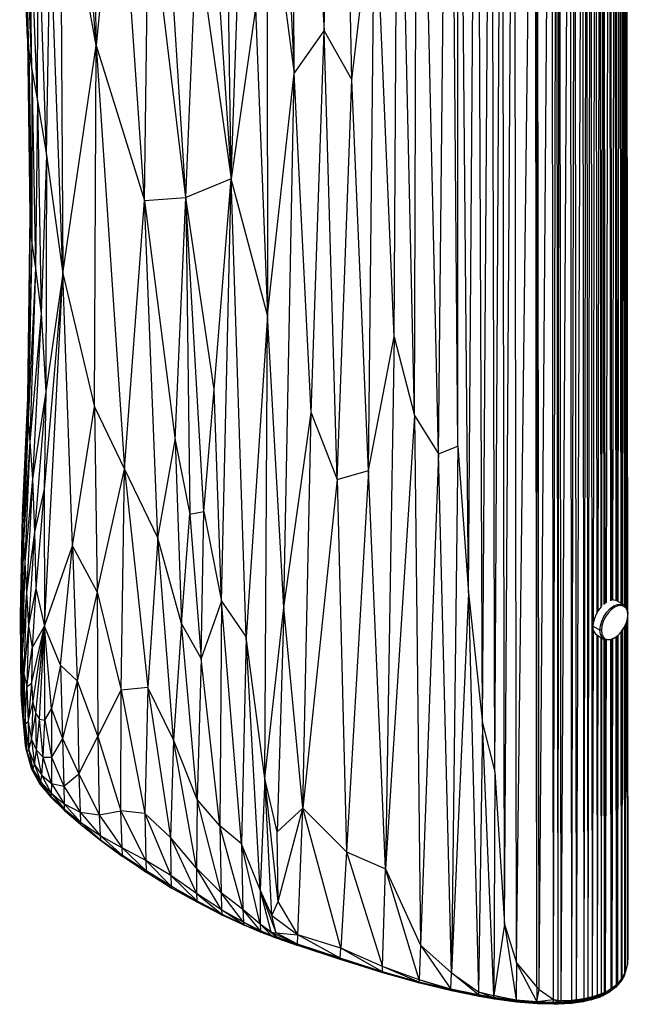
# Paper-space layout '_Isométrica' of a CAD drawing. Header units: millimetres. Extents: x -151 to 32, y -148 to 386.
# Tile 1 of 8: x -137 to 32, y -148 to 126. Entities that reach past the tile are written whole.
import ezdxf

# ---------------------------------------------------------------- set-up
doc = ezdxf.new("R2010")
doc.units = ezdxf.units.MM

psp = doc.layouts.new('_Isométrica')

# ---------------------------------------------------------------- linework, layer by layer
at = {"color": 7, "linetype": 'Continuous', "lineweight": 25}
for p, q in [((-12.77, -33.34), (-15.71, 300.99)), ((-15.68, 7.4), (-15.71, 300.99)), ((-21.1, 5.21), (-18.15, 300.3)), ((-15.68, 7.4), (-18.15, 300.3)), ((-12.77, -33.34), (-10.34, 300.53)), ((-8.84, -69.62), (-10.34, 300.53)), ((-8.84, -69.62), (-6.35, 299.91)), ((-5.44, -83.17), (-6.35, 299.91)), ((-5.44, -83.17), (-3.35, 299.5)), ((-2.79, -125.43), (-3.35, 299.5)), ((-2.79, -125.43), (-0.01, 299.13)), ((0.61, -136.18), (-0.01, 299.13)), ((0.61, -136.18), (5.76, 298.7)), ((6.22, -142.93), (5.76, 298.7)), ((6.22, -142.93), (6.35, 298.67)), ((6.86, -143.58), (6.35, 298.67)), ((6.86, -143.58), (10.37, 298.61)), ((10.85, -146.43), (10.37, 298.61)), ((10.85, -146.43), (11.71, 298.64)), ((12.19, -146.61), (11.71, 298.64)), ((12.19, -146.61), (12.49, 298.67)), ((12.97, -146.73), (12.49, 298.67)), ((12.97, -146.73), (15.51, 298.9)), ((15.98, -146.64), (15.51, 298.9)), ((15.98, -146.64), (16.81, 299.05)), ((17.28, -146.49), (16.81, 299.05)), ((17.28, -146.49), (18.93, 299.4)), ((19.4, -146.16), (18.93, 299.4)), ((19.4, -146.16), (20.06, 299.65)), ((20.52, -145.92), (20.06, 299.65)), ((20.52, -145.92), (21.25, 299.95)), ((21.71, -145.62), (21.25, 299.95)), ((-52.83, 122.78), (-49.3, 297.23)), ((-45.11, 109.2), (-49.3, 297.23)), ((-61.5, 279.58), (-52.83, 122.78)), ((-61.2, 110.93), (-61.5, 279.58)), ((-27.76, 15.87), (-26.98, 269.62)), ((-21.1, 5.21), (-26.98, 269.62)), ((-68.25, 265.46), (-61.2, 110.93)), ((-116.14, 118.74), (-125.33, 233.77)), ((-33.42, 37.79), (-32.35, 220.41)), ((-27.76, 15.87), (-32.35, 220.41)), ((31.33, -38.03), (31.05, 219.06)), ((31.35, -38.11), (31.07, 219.13)), ((31.33, -38.05), (31.07, 219.11)), ((31.39, -38.24), (31.2, 219.5)), ((31.63, -134.32), (31.23, 219.61)), ((21.92, -41.55), (22.44, 216.22)), ((29.61, -36.32), (29.34, 216.29)), ((29.66, -36.35), (29.51, 216.48)), ((29.82, -36.44), (29.55, 216.53)), ((29.99, -36.54), (30.15, 217.33)), ((30.58, -36.9), (30.3, 217.57)), ((30.59, -36.91), (30.35, 217.64)), ((30.63, -36.94), (30.36, 217.66)), ((30.67, -36.97), (30.48, 217.86)), ((30.78, -37.09), (30.51, 217.92)), ((30.9, -37.22), (30.94, 218.79)), ((-118.35, 214.04), (-116.14, 118.74)), ((22.97, -38.81), (22.7, 215.96)), ((23.24, -38.37), (23.62, 215.4)), ((24.1, -37.26), (23.84, 215.27)), ((24.3, -37.09), (24.51, 214.88)), ((24.93, -36.6), (24.67, 214.79)), ((24.99, -36.56), (24.87, 214.67)), ((25.18, -36.43), (24.92, 214.65)), ((25.56, -36.16), (26.17, 214.42)), ((26.74, -35.59), (26.47, 214.47)), ((26.81, -35.57), (26.73, 214.54)), ((27.05, -35.49), (26.79, 214.56)), ((27.35, -35.42), (27.77, 215.02)), ((28.28, -35.57), (28.02, 215.16)), ((28.35, -35.6), (28.25, 215.32)), ((28.57, -35.72), (28.31, 215.36)), ((28.82, -35.86), (29.13, 216.07)), ((-91.24, 76.45), (-99.99, 213.31)), ((-110.13, 182.22), (-116.14, 118.74)), ((-102.71, 75.65), (-110.13, 182.22)), ((-135.22, 120.69), (-137.39, 174.3)), ((-116.14, 118.74), (-126.1, 174.21)), ((-126.1, 174.21), (-125.38, 55.38)), ((-135.22, 120.69), (-137.06, 172.23)), ((-134.84, 117.22), (-137.06, 172.23)), ((-78.7, 81.71), (-80.03, 171.62)), ((-134.84, 117.22), (-136.32, 169.4)), ((-133.98, 112.04), (-136.32, 169.4)), ((-84.34, 167.3), (-78.7, 81.71)), ((-68.7, 169.48), (-61.2, 110.93)), ((-68.7, 169.48), (-68.59, 43.82)), ((-133.98, 112.04), (-134.81, 164.19)), ((-132.43, 103.31), (-134.81, 164.19)), ((-45.11, 109.2), (-38.74, 164.78)), ((-40.57, 0.66), (-38.74, 164.78)), ((-33.42, 37.79), (-38.74, 164.78)), ((-102.71, 75.65), (-101.62, 162.37)), ((-91.24, 76.45), (-101.62, 162.37)), ((-78.7, 81.71), (-75.83, 163.7)), ((-132.43, 103.31), (-132.26, 156.1)), ((-129.97, 88.28), (-132.26, 156.1)), ((-129.97, 88.28), (-128.88, 149.45)), ((-125.38, 55.38), (-128.88, 149.45)), ((-91.24, 76.45), (-88.2, 149.57)), ((-88.2, 149.57), (-78.7, 81.71)), ((-71.94, 129), (-78.7, 81.71)), ((-71.94, 129), (-68.59, 43.82)), ((-135.27, 121.88), (-134.61, 71.68)), ((-135.22, 120.69), (-134.84, 117.22)), ((-135.22, 120.69), (-134.61, 71.68)), ((-135.22, 120.69), (-134.47, 68.16)), ((-61.2, 110.93), (-52.83, 122.78)), ((-56.43, 16.61), (-52.83, 122.78)), ((-52.83, 122.78), (-45.11, 109.2)), ((-49.24, -1.89), (-52.83, 122.78)), ((-125.38, 55.38), (-116.14, 118.74)), ((-116.62, 18.29), (-116.14, 118.74)), ((-116.14, 118.74), (-102.71, 75.65)), ((-116.14, 118.74), (-108.27, 0.95)), ((-134.84, 117.22), (-133.98, 112.04)), ((-134.84, 117.22), (-134.47, 68.16)), ((-134.84, 117.22), (-133.98, 63.8)), ((-133.98, 112.04), (-132.43, 103.31)), ((-133.98, 112.04), (-133.98, 63.8)), ((-133.98, 112.04), (-133.02, 56.78)), ((-68.59, 43.82), (-61.2, 110.93)), ((-64.04, -37.44), (-61.2, 110.93)), ((-56.43, 16.61), (-61.2, 110.93)), ((-49.24, -1.89), (-45.11, 109.2)), ((-40.57, 0.66), (-45.11, 109.2)), ((-132.43, 103.31), (-133.02, 56.78)), ((-132.43, 103.31), (-129.97, 88.28)), ((-132.43, 103.31), (-131.47, 44.24)), ((-129.97, 88.28), (-131.47, 44.24)), ((-129.97, 88.28), (-130.1, 22.44)), ((-129.97, 88.28), (-125.38, 55.38)), ((-78.7, 81.71), (-91.24, 76.45)), ((-83.39, 23.11), (-78.7, 81.71)), ((-81.38, -35.73), (-78.7, 81.71)), ((-68.59, 43.82), (-78.7, 81.71)), ((-74.48, -45.73), (-78.7, 81.71)), ((-108.27, 0.95), (-102.71, 75.65)), ((-102.71, 75.65), (-91.24, 76.45)), ((-102.71, 75.65), (-94.22, 9.04)), ((-99.05, -18.2), (-102.71, 75.65)), ((-94.22, 9.04), (-91.24, 76.45)), ((-83.39, 23.11), (-91.24, 76.45)), ((-86.3, -10.75), (-91.24, 76.45)), ((-91.24, 76.45), (-90.16, -11.48)), ((-134.61, 71.68), (-135.21, 20.81)), ((-134.61, 71.68), (-134.47, 68.16)), ((-134.47, 68.16), (-135.24, 18.25)), ((-134.47, 68.16), (-135.21, 20.81)), ((-134.47, 68.16), (-133.98, 63.8)), ((-133.98, 63.8), (-135.24, 18.25)), ((-133.98, 63.8), (-135.03, 14.64)), ((-133.98, 63.8), (-133.02, 56.78)), ((-133.02, 56.78), (-135.03, 14.64)), ((-133.02, 56.78), (-134.56, 8.61)), ((-133.02, 56.78), (-131.47, 44.24)), ((-125.38, 55.38), (-130.59, -4.59)), ((-130.46, -42.6), (-125.38, 55.38)), ((-125.38, 55.38), (-130.1, 22.44)), ((-125.38, 55.38), (-116.62, 18.29)), ((-122.72, -20.36), (-125.38, 55.38)), ((-131.47, 44.24), (-134.56, 8.61)), ((-131.47, 44.24), (-133.83, -1.69)), ((-131.47, 44.24), (-130.1, 22.44)), ((-68.59, 43.82), (-74.48, -45.73)), ((-69.32, -84.96), (-68.59, 43.82)), ((-64.04, -37.44), (-68.59, 43.82)), ((-40.57, 0.66), (-33.42, 37.79)), ((-33.42, 37.79), (-35.81, -110.04)), ((-33.42, 37.79), (-27.76, 15.87)), ((-130.1, 22.44), (-133.83, -1.69)), ((-130.1, 22.44), (-133.31, -16.5)), ((-130.1, 22.44), (-130.59, -4.59)), ((-86.3, -10.75), (-83.39, 23.11)), ((-81.38, -35.73), (-83.39, 23.11)), ((-135.21, 20.81), (-136.67, -11.99)), ((-135.21, 20.81), (-135.24, 18.25)), ((-135.24, 18.25), (-136.67, -11.99)), ((-135.24, 18.25), (-136.61, -14.72)), ((-135.24, 18.25), (-135.03, 14.64)), ((-122.72, -20.36), (-116.62, 18.29)), ((-116.62, 18.29), (-108.27, 0.95)), ((-116.62, 18.29), (-115.89, -33.14)), ((-64.04, -37.44), (-56.43, 16.61)), ((-58.75, -93.26), (-56.43, 16.61)), ((-56.43, 16.61), (-49.24, -1.89)), ((-135.03, 14.64), (-136.61, -14.72)), ((-135.03, 14.64), (-136.38, -18.74)), ((-135.03, 14.64), (-134.56, 8.61)), ((-27.76, 15.87), (-35.81, -110.04)), ((-27.76, 15.87), (-21.1, 5.21)), ((-27.76, 15.87), (-26.06, -131.33)), ((-134.56, 8.61), (-136.38, -18.74)), ((-134.56, 8.61), (-135.97, -24.86)), ((-134.56, 8.61), (-133.83, -1.69)), ((-99.05, -18.2), (-94.22, 9.04)), ((-94.22, 9.04), (-90.16, -11.48)), ((-94.22, 9.04), (-92.5, -41.91)), ((-21.1, 5.21), (-15.68, 7.4)), ((-15.68, 7.4), (-17.51, -138.98)), ((-15.68, 7.4), (-12.77, -33.34)), ((-21.1, 5.21), (-26.06, -131.33)), ((-17.51, -138.98), (-21.1, 5.21)), ((-115.89, -33.14), (-108.27, 0.95)), ((-109.19, -60.47), (-108.27, 0.95)), ((-108.27, 0.95), (-99.05, -18.2)), ((-108.27, 0.95), (-101.82, -59.71)), ((-49.24, -1.89), (-40.57, 0.66)), ((-40.57, 0.66), (-46.62, -105.31)), ((-35.81, -110.04), (-40.57, 0.66)), ((-133.83, -1.69), (-135.97, -24.86)), ((-133.83, -1.69), (-135.48, -33.3)), ((-133.83, -1.69), (-133.31, -16.5)), ((-49.24, -1.89), (-58.75, -93.26)), ((-49.24, -1.89), (-46.62, -105.31)), ((-130.59, -4.59), (-133.31, -16.5)), ((-130.59, -4.59), (-132.95, -32.18)), ((-130.59, -4.59), (-130.46, -42.6)), ((-90.16, -11.48), (-86.3, -10.75)), ((-87.02, -51.62), (-86.3, -10.75)), ((-86.3, -10.75), (-81.38, -35.73)), ((-136.67, -11.99), (-137.29, -39.63)), ((-136.67, -11.99), (-136.61, -14.72)), ((-92.5, -41.91), (-90.16, -11.48)), ((-90.16, -11.48), (-87.02, -51.62)), ((-136.61, -14.72), (-137.29, -39.63)), ((-136.61, -14.72), (-137.21, -42.15)), ((-136.61, -14.72), (-136.38, -18.74)), ((-136.38, -18.74), (-137.21, -42.15)), ((-136.38, -18.74), (-137.01, -45.75)), ((-136.38, -18.74), (-135.97, -24.86)), ((-133.31, -16.5), (-135.48, -33.3)), ((-133.31, -16.5), (-134.91, -42.48)), ((-133.31, -16.5), (-132.95, -32.18)), ((-99.05, -18.2), (-101.82, -59.71)), ((-92.5, -41.91), (-99.05, -18.2)), ((-94.68, -74.21), (-99.05, -18.2)), ((-130.46, -42.6), (-122.72, -20.36)), ((-126.03, -53.51), (-122.72, -20.36)), ((-115.89, -33.14), (-122.72, -20.36)), ((-122.72, -20.36), (-121.42, -57.87)), ((-135.97, -24.86), (-137.01, -45.75)), ((-135.97, -24.86), (-136.69, -50.56)), ((-135.97, -24.86), (-135.48, -33.3)), ((-132.95, -32.18), (-134.91, -42.48)), ((-132.95, -32.18), (-133.94, -48.66)), ((-132.95, -32.18), (-130.46, -42.6)), ((-135.48, -33.3), (-136.69, -50.56)), ((-135.48, -33.3), (-136.21, -55.81)), ((-135.48, -33.3), (-134.91, -42.48)), ((-115.89, -33.14), (-121.42, -57.87)), ((-115.89, -33.14), (-109.19, -60.47)), ((-115.89, -33.14), (-115.73, -73.29)), ((-12.77, -33.34), (-17.51, -138.98)), ((-12.77, -33.34), (-8.84, -69.62)), ((-12.77, -33.34), (-9.93, -144.23)), ((-81.38, -35.73), (-87.02, -51.62)), ((-81.38, -35.73), (-81.77, -98.09)), ((-81.38, -35.73), (-74.48, -45.73)), ((-75.81, -103.1), (-81.38, -35.73)), ((-69.32, -84.96), (-64.04, -37.44)), ((-64.04, -37.44), (-65.92, -99.78)), ((-58.75, -93.26), (-64.04, -37.44)), ((30.37, -36.76), (28.46, -35.65)), ((-137.29, -39.63), (-137.21, -42.15)), ((-137.29, -39.63), (-137.1, -61.28)), ((31.43, -136.64), (31.33, -40.9)), ((31.43, -136.64), (31.33, -40.92)), ((31.46, -136.5), (31.35, -40.81)), ((31.46, -136.5), (31.39, -40.65)), ((31.5, -39.52), (31.5, -39.28)), ((-137.21, -42.15), (-137.01, -45.75)), ((-137.21, -42.15), (-137.1, -61.28)), ((-137.21, -42.15), (-137.01, -63.09)), ((-134.91, -42.48), (-136.21, -55.81)), ((-134.91, -42.48), (-135.44, -59.44)), ((-134.91, -42.48), (-133.94, -48.66)), ((-134.1, -58.57), (-130.46, -42.6)), ((-133.94, -48.66), (-130.46, -42.6)), ((-133.7, -63.98), (-130.46, -42.6)), ((-132.94, -66.89), (-130.46, -42.6)), ((-131.87, -68.53), (-130.46, -42.6)), ((-126.03, -53.51), (-130.46, -42.6)), ((-128.58, -65.59), (-130.46, -42.6)), ((-130.45, -68.81), (-130.46, -42.6)), ((-92.5, -41.91), (-94.68, -74.21)), ((-87.02, -51.62), (-92.5, -41.91)), ((-88.13, -90.79), (-92.5, -41.91)), ((21.71, -145.62), (21.92, -43.63)), ((23.73, -43.77), (21.82, -42.66)), ((24.15, -43.77), (23.73, -43.77)), ((30.69, -139.06), (30.58, -42.86)), ((30.69, -139.06), (30.59, -42.84)), ((30.74, -138.94), (30.64, -42.76)), ((30.74, -138.94), (30.67, -42.69)), ((30.89, -138.57), (30.79, -42.45)), ((30.89, -138.57), (30.9, -42.19)), ((-137.01, -45.75), (-136.69, -50.56)), ((-137.01, -45.75), (-137.01, -63.09)), ((-137.01, -45.75), (-136.81, -65.44)), ((-74.48, -45.73), (-75.81, -103.1)), ((-69.32, -84.96), (-74.48, -45.73)), ((-70.59, -115.95), (-74.48, -45.73)), ((22.96, -45.18), (24.87, -46.28)), ((23.08, -145.2), (22.98, -45.19)), ((23.08, -145.2), (23.23, -45.34)), ((24.21, -144.78), (24.11, -45.85)), ((24.21, -144.78), (24.29, -45.95)), ((25.05, -144.41), (24.94, -46.33)), ((25.05, -144.41), (25, -46.35)), ((25.3, -144.29), (25.19, -46.43)), ((26.85, -143.4), (26.75, -46.4)), ((26.85, -143.4), (26.82, -46.38)), ((27.16, -143.19), (27.06, -46.28)), ((27.16, -143.19), (27.33, -46.16)), ((27.62, -46.01), (27.83, -45.89)), ((28.39, -142.2), (28.29, -45.59)), ((28.39, -142.2), (28.35, -45.54)), ((28.68, -141.92), (28.58, -45.36)), ((28.68, -141.92), (28.81, -45.17)), ((29.72, -140.72), (29.62, -44.32)), ((29.72, -140.72), (29.66, -44.26)), ((29.93, -140.42), (29.83, -44.05)), ((29.93, -140.42), (29.99, -43.83)), ((-135.44, -59.44), (-133.94, -48.66)), ((-133.94, -48.66), (-134.1, -58.57)), ((25.3, -144.29), (25.53, -46.52)), ((-136.69, -50.56), (-136.81, -65.44)), ((-136.69, -50.56), (-136.21, -55.81)), ((-136.69, -50.56), (-136.47, -68)), ((-87.02, -51.62), (-88.13, -90.79)), ((-81.77, -98.09), (-87.02, -51.62)), ((-126.03, -53.51), (-128.58, -65.59)), ((-121.42, -57.87), (-126.03, -53.51)), ((-126.03, -53.51), (-125.53, -73.84)), ((-136.21, -55.81), (-136.47, -68)), ((-136.21, -55.81), (-135.44, -59.44)), ((-136.21, -55.81), (-135.92, -69.8)), ((-135.92, -69.8), (-135.44, -59.44)), ((-135.44, -59.44), (-134.1, -58.57)), ((-135.44, -59.44), (-135.06, -69.14)), ((-134.1, -58.57), (-135.06, -69.14)), ((-134.1, -58.57), (-133.7, -63.98)), ((-121.42, -57.87), (-125.53, -73.84)), ((-121.42, -57.87), (-115.73, -73.29)), ((-121.42, -57.87), (-120.99, -83.65)), ((-101.82, -59.71), (-109.19, -60.47)), ((-101.82, -59.71), (-102.66, -94.72)), ((-94.68, -74.21), (-101.82, -59.71)), ((-101.82, -59.71), (-95.53, -101.35)), ((-137.1, -61.28), (-137.01, -63.09)), ((-115.73, -73.29), (-109.19, -60.47)), ((-109.35, -93.93), (-109.19, -60.47)), ((-109.19, -60.47), (-102.66, -94.72)), ((-137.01, -63.09), (-136.81, -65.44)), ((-136.81, -65.44), (-136.47, -68)), ((-136.81, -65.44), (-135.67, -76.77)), ((-136.81, -65.44), (-135.85, -75.79)), ((-135.06, -69.14), (-133.7, -63.98)), ((-133.7, -63.98), (-134.11, -74.18)), ((-133.7, -63.98), (-132.94, -66.89)), ((-130.45, -68.81), (-128.58, -65.59)), ((-128.58, -65.59), (-125.53, -73.84)), ((-128.58, -65.59), (-128.55, -79.09)), ((-136.47, -68), (-135.92, -69.8)), ((-136.47, -68), (-135.67, -76.77)), ((-136.47, -68), (-135.37, -77.47)), ((-134.11, -74.18), (-132.94, -66.89)), ((-132.94, -66.89), (-131.87, -68.53)), ((-132.74, -77.13), (-132.94, -66.89)), ((-135.92, -69.8), (-135.06, -69.14)), ((-135.92, -69.8), (-134.87, -77.08)), ((-135.92, -69.8), (-135.37, -77.47)), ((-135.06, -69.14), (-134.11, -74.18)), ((-135.06, -69.14), (-134.87, -77.08)), ((-132.74, -77.13), (-131.87, -68.53)), ((-131.87, -68.53), (-130.45, -68.81)), ((-130.92, -79.02), (-131.87, -68.53)), ((-130.92, -79.02), (-130.45, -68.81)), ((-130.45, -68.81), (-128.55, -79.09)), ((-8.84, -69.62), (-9.93, -144.23)), ((-8.84, -69.62), (-5.44, -83.17)), ((-5.72, -145.3), (-8.84, -69.62)), ((-125.53, -73.84), (-128.55, -79.09)), ((-125.53, -73.84), (-120.99, -83.65)), ((-125.53, -73.84), (-125.17, -87.13)), ((-120.99, -83.65), (-115.73, -73.29)), ((-115.73, -73.29), (-109.35, -93.93)), ((-115.73, -73.29), (-115.35, -95.07)), ((-135.85, -75.79), (-135.67, -76.77)), ((-134.87, -77.08), (-134.11, -74.18)), ((-134.11, -74.18), (-132.74, -77.13)), ((-134.11, -74.18), (-133.32, -81.12)), ((-94.68, -74.21), (-95.53, -101.35)), ((-88.13, -90.79), (-94.68, -74.21)), ((-88.32, -109.93), (-94.68, -74.21)), ((-135.67, -76.77), (-135.37, -77.47)), ((-135.67, -76.77), (-133.95, -82.66)), ((-135.67, -76.77), (-134.08, -82.4)), ((-135.37, -77.47), (-134.87, -77.08)), ((-135.37, -77.47), (-133.71, -82.48)), ((-135.37, -77.47), (-133.95, -82.66)), ((-134.87, -77.08), (-133.32, -81.12)), ((-134.87, -77.08), (-133.71, -82.48)), ((-133.32, -81.12), (-132.74, -77.13)), ((-132.74, -77.13), (-130.92, -79.02)), ((-131.26, -84.02), (-132.74, -77.13)), ((-131.26, -84.02), (-130.92, -79.02)), ((-130.92, -79.02), (-128.55, -79.09)), ((-128.57, -86.32), (-130.92, -79.02)), ((-128.55, -79.09), (-128.57, -86.32)), ((-128.55, -79.09), (-125.17, -87.13)), ((-133.71, -82.48), (-133.32, -81.12)), ((-133.32, -81.12), (-131.26, -84.02)), ((-133.32, -81.12), (-131.52, -85.93)), ((-134.08, -82.4), (-133.95, -82.66)), ((-133.95, -82.66), (-133.71, -82.48)), ((-133.95, -82.66), (-131.69, -86.5)), ((-133.95, -82.66), (-131.78, -86.53)), ((-133.71, -82.48), (-131.52, -85.93)), ((-133.71, -82.48), (-131.69, -86.5)), ((-131.52, -85.93), (-131.26, -84.02)), ((-131.26, -84.02), (-128.57, -86.32)), ((-128.67, -89.05), (-131.26, -84.02)), ((-125.17, -87.13), (-120.99, -83.65)), ((-120.99, -83.65), (-115.35, -95.07)), ((-120.99, -83.65), (-120.6, -94.37)), ((-5.44, -83.17), (-5.72, -145.3)), ((-5.44, -83.17), (-2.79, -125.43)), ((-131.78, -86.53), (-131.69, -86.5)), ((-131.78, -86.53), (-128.82, -90.08)), ((-131.69, -86.5), (-131.52, -85.93)), ((-131.69, -86.5), (-128.76, -89.9)), ((-131.69, -86.5), (-128.82, -90.08)), ((-131.52, -85.93), (-128.67, -89.05)), ((-131.52, -85.93), (-128.76, -89.9)), ((-128.57, -86.32), (-128.67, -89.05)), ((-128.57, -86.32), (-125.17, -87.13)), ((-128.57, -86.32), (-125.05, -92.03)), ((-125.17, -87.13), (-120.6, -94.37)), ((-125.17, -87.13), (-125.05, -92.03)), ((-69.32, -84.96), (-70.59, -115.95)), ((-65.92, -99.78), (-69.32, -84.96)), ((-67.35, -123.09), (-69.32, -84.96)), ((-65.64, -119.12), (-69.32, -84.96)), ((-128.76, -89.9), (-128.82, -90.08)), ((-128.82, -90.08), (-125.06, -93.74)), ((-128.67, -89.05), (-128.76, -89.9)), ((-128.76, -89.9), (-125.05, -93.43)), ((-128.76, -89.9), (-125.06, -93.74)), ((-128.67, -89.05), (-125.05, -92.03)), ((-128.67, -89.05), (-125.05, -93.43)), ((-125.05, -92.03), (-120.6, -94.37)), ((-125.05, -92.03), (-120.47, -97.14)), ((-125.05, -92.03), (-125.05, -93.43)), ((-88.13, -90.79), (-88.32, -109.93)), ((-81.77, -98.09), (-88.13, -90.79)), ((-81.44, -116.76), (-88.13, -90.79)), ((-125.05, -93.43), (-125.06, -93.74)), ((-125.06, -93.74), (-120.44, -97.73)), ((-125.06, -93.74), (-120.45, -97.75)), ((-125.05, -93.43), (-120.47, -97.14)), ((-125.05, -93.43), (-120.44, -97.73)), ((-120.6, -94.37), (-115.35, -95.07)), ((-120.6, -94.37), (-115.07, -100.84)), ((-120.6, -94.37), (-120.47, -97.14)), ((-115.35, -95.07), (-109.35, -93.93)), ((-115.35, -95.07), (-108.98, -104.28)), ((-115.35, -95.07), (-115.07, -100.84)), ((-102.66, -94.72), (-109.35, -93.93)), ((-102.38, -107.72), (-109.35, -93.93)), ((-108.98, -104.28), (-109.35, -93.93)), ((-95.53, -101.35), (-102.66, -94.72)), ((-102.66, -94.72), (-95.42, -111.94)), ((-102.66, -94.72), (-102.38, -107.72)), ((-58.75, -93.26), (-65.92, -99.78)), ((-65.64, -119.12), (-58.75, -93.26)), ((-60.17, -128.46), (-58.75, -93.26)), ((-58.75, -93.26), (-46.62, -105.31)), ((-48.25, -132.09), (-58.75, -93.26)), ((-120.47, -97.14), (-115.07, -100.84)), ((-120.47, -97.14), (-114.99, -102)), ((-120.47, -97.14), (-120.44, -97.73)), ((-120.44, -97.73), (-120.45, -97.75)), ((-120.45, -97.75), (-114.97, -102.12)), ((-120.44, -97.73), (-114.99, -102)), ((-120.44, -97.73), (-114.97, -102.12)), ((-75.81, -103.1), (-81.77, -98.09)), ((-81.77, -98.09), (-81.44, -116.76)), ((-75.41, -121.38), (-81.77, -98.09)), ((-115.07, -100.84), (-108.98, -104.28)), ((-115.07, -100.84), (-108.85, -106.35)), ((-115.07, -100.84), (-114.99, -102)), ((-65.64, -119.12), (-65.92, -99.78)), ((-114.99, -102), (-108.85, -106.35)), ((-114.99, -102), (-108.8, -106.65)), ((-114.99, -102), (-114.97, -102.12)), ((-114.97, -102.12), (-108.8, -106.65)), ((-88.32, -109.93), (-95.53, -101.35)), ((-95.53, -101.35), (-88.29, -116.89)), ((-95.53, -101.35), (-95.42, -111.94)), ((-70.59, -115.95), (-75.81, -103.1)), ((-70.61, -125.43), (-75.81, -103.1)), ((-75.81, -103.1), (-75.41, -121.38)), ((-102.38, -107.72), (-108.98, -104.28)), ((-108.98, -104.28), (-102.23, -110.65)), ((-108.85, -106.35), (-108.98, -104.28)), ((-102.23, -110.65), (-108.85, -106.35)), ((-108.85, -106.35), (-102.16, -111.13)), ((-108.8, -106.65), (-108.85, -106.35)), ((-102.16, -111.13), (-108.8, -106.65)), ((-46.62, -105.31), (-48.25, -132.09)), ((-46.62, -105.31), (-35.81, -110.04)), ((-46.62, -105.31), (-36.59, -137.22)), ((-95.42, -111.94), (-102.38, -107.72)), ((-95.3, -114.86), (-102.38, -107.72)), ((-102.38, -107.72), (-102.23, -110.65)), ((-95.3, -114.86), (-102.23, -110.65)), ((-102.23, -110.65), (-95.21, -115.41)), ((-102.23, -110.65), (-102.16, -111.13)), ((-95.21, -115.41), (-102.16, -111.13)), ((-88.29, -116.89), (-95.42, -111.94)), ((-95.42, -111.94), (-88.2, -118.95)), ((-95.42, -111.94), (-95.3, -114.86)), ((-81.44, -116.76), (-88.32, -109.93)), ((-88.32, -109.93), (-88.29, -116.89)), ((-81.34, -121.49), (-88.32, -109.93)), ((-36.59, -137.22), (-35.81, -110.04)), ((-35.81, -110.04), (-26.06, -131.33)), ((-26.46, -140.97), (-35.81, -110.04)), ((-88.2, -118.95), (-95.3, -114.86)), ((-88.1, -119.38), (-95.3, -114.86)), ((-95.3, -114.86), (-95.21, -115.41)), ((-88.1, -119.38), (-95.21, -115.41)), ((-81.34, -121.49), (-88.29, -116.89)), ((-88.29, -116.89), (-81.24, -122.66)), ((-88.29, -116.89), (-88.2, -118.95)), ((-75.41, -121.38), (-81.44, -116.76)), ((-81.44, -116.76), (-81.34, -121.49)), ((-75.26, -124.94), (-81.44, -116.76)), ((-70.59, -115.95), (-70.61, -125.43)), ((-67.35, -123.09), (-70.59, -115.95)), ((-66.13, -127.84), (-70.59, -115.95)), ((-67.51, -127.7), (-70.59, -115.95)), ((-81.24, -122.66), (-88.2, -118.95)), ((-88.2, -118.95), (-81.13, -122.92)), ((-88.2, -118.95), (-88.1, -119.38)), ((-81.13, -122.92), (-88.1, -119.38)), ((-67.35, -123.09), (-65.64, -119.12)), ((-60.17, -128.46), (-65.64, -119.12)), ((-75.26, -124.94), (-81.34, -121.49)), ((-75.15, -125.6), (-81.34, -121.49)), ((-81.34, -121.49), (-81.24, -122.66)), ((-75.15, -125.6), (-81.24, -122.66)), ((-81.24, -122.66), (-75.03, -125.75)), ((-81.24, -122.66), (-81.13, -122.92)), ((-75.03, -125.75), (-81.13, -122.92)), ((-70.61, -125.43), (-75.41, -121.38)), ((-70.52, -127.32), (-75.41, -121.38)), ((-75.41, -121.38), (-75.26, -124.94)), ((-67.35, -123.09), (-60.17, -128.46)), ((-66.13, -127.84), (-67.35, -123.09)), ((-70.52, -127.32), (-75.26, -124.94)), ((-70.41, -127.66), (-75.26, -124.94)), ((-75.26, -124.94), (-75.15, -125.6)), ((-70.41, -127.66), (-75.15, -125.6)), ((-70.3, -127.75), (-75.15, -125.6)), ((-75.15, -125.6), (-75.03, -125.75)), ((-70.3, -127.75), (-75.03, -125.75)), ((-67.51, -127.7), (-70.61, -125.43)), ((-66.11, -129.02), (-70.61, -125.43)), ((-67.46, -128.62), (-70.61, -125.43)), ((-70.61, -125.43), (-70.52, -127.32)), ((-2.79, -125.43), (-5.72, -145.3)), ((-2.79, -125.43), (0.61, -136.18)), ((-2.79, -125.43), (0.51, -146.44)), ((-67.46, -128.62), (-70.52, -127.32)), ((-66.04, -129.27), (-70.52, -127.32)), ((-67.37, -128.83), (-70.52, -127.32)), ((-70.52, -127.32), (-70.41, -127.66)), ((-67.26, -128.9), (-70.41, -127.66)), ((-67.37, -128.83), (-70.41, -127.66)), ((-70.41, -127.66), (-70.3, -127.75)), ((-67.26, -128.9), (-70.3, -127.75)), ((-67.51, -127.7), (-66.13, -127.84)), ((-67.51, -127.7), (-60.28, -131.01)), ((-66.11, -129.02), (-67.51, -127.7)), ((-66.13, -127.84), (-60.17, -128.46)), ((-60.28, -131.01), (-66.13, -127.84)), ((-60.28, -131.01), (-60.17, -128.46)), ((-48.25, -132.09), (-60.17, -128.46)), ((-48.42, -134.95), (-60.17, -128.46)), ((-67.46, -128.62), (-60.21, -131.27)), ((-67.46, -128.62), (-66.11, -129.02)), ((-66.04, -129.27), (-67.46, -128.62)), ((-67.37, -128.83), (-60.12, -131.37)), ((-67.37, -128.83), (-66.04, -129.27)), ((-65.94, -129.37), (-67.37, -128.83)), ((-67.26, -128.9), (-65.94, -129.37)), ((-66.11, -129.02), (-60.28, -131.01)), ((-60.21, -131.27), (-66.11, -129.02)), ((-66.04, -129.27), (-60.21, -131.27)), ((-60.12, -131.37), (-66.04, -129.27)), ((-65.94, -129.37), (-60.12, -131.37)), ((-60.01, -131.42), (-65.94, -129.37)), ((-48.42, -134.95), (-60.28, -131.01)), ((-48.36, -135.22), (-60.28, -131.01)), ((-60.21, -131.27), (-60.28, -131.01)), ((-48.36, -135.22), (-60.21, -131.27)), ((-48.26, -135.32), (-60.21, -131.27)), ((-60.12, -131.37), (-60.21, -131.27)), ((-26.06, -131.33), (-26.46, -140.97)), ((-26.06, -131.33), (-17.51, -138.98)), ((-26.06, -131.33), (-17.62, -143.5)), ((-48.26, -135.32), (-60.12, -131.37)), ((-48.16, -135.37), (-60.12, -131.37)), ((-60.01, -131.42), (-60.12, -131.37)), ((-48.16, -135.37), (-60.01, -131.42)), ((-48.42, -134.95), (-48.25, -132.09)), ((-36.59, -137.22), (-48.25, -132.09)), ((-36.65, -138.69), (-48.25, -132.09)), ((-36.65, -138.69), (-48.42, -134.95)), ((-36.58, -138.88), (-48.42, -134.95)), ((-48.36, -135.22), (-48.42, -134.95)), ((-36.58, -138.88), (-48.36, -135.22)), ((-36.5, -138.98), (-48.36, -135.22)), ((-48.26, -135.32), (-48.36, -135.22)), ((-36.5, -138.98), (-48.26, -135.32)), ((-36.39, -139.02), (-48.26, -135.32)), ((-48.16, -135.37), (-48.26, -135.32)), ((-36.39, -139.02), (-48.16, -135.37)), ((0.61, -136.18), (0.51, -146.44)), ((0.61, -136.18), (6.22, -142.93)), ((6.26, -146.99), (0.61, -136.18)), ((30.87, -138.82), (31.43, -136.64)), ((30.87, -138.82), (31.43, -136.75)), ((30.89, -138.57), (31.43, -136.64)), ((31.43, -136.64), (31.46, -136.5)), ((31.43, -136.75), (31.46, -136.5)), ((31.43, -136.75), (31.43, -136.64)), ((31.46, -136.5), (31.63, -134.32)), ((-36.65, -138.69), (-36.59, -137.22)), ((-26.45, -141.58), (-36.65, -138.69)), ((-26.38, -141.73), (-36.65, -138.69)), ((-36.58, -138.88), (-36.65, -138.69)), ((-26.46, -140.97), (-36.59, -137.22)), ((-26.45, -141.58), (-36.59, -137.22)), ((-26.38, -141.73), (-36.58, -138.88)), ((-26.3, -141.82), (-36.58, -138.88)), ((-36.5, -138.98), (-36.58, -138.88)), ((-26.3, -141.82), (-36.5, -138.98)), ((-26.21, -141.86), (-36.5, -138.98)), ((-36.39, -139.02), (-36.5, -138.98)), ((-26.21, -141.86), (-36.39, -139.02)), ((-17.62, -143.5), (-17.51, -138.98)), ((-17.51, -138.98), (-9.93, -144.23)), ((-9.97, -145.13), (-17.51, -138.98)), ((29.7, -140.97), (30.69, -139.06)), ((29.7, -140.97), (30.66, -139.31)), ((29.93, -140.42), (30.69, -139.06)), ((30.59, -139.55), (30.8, -139.06)), ((30.59, -139.55), (30.66, -139.31)), ((30.66, -139.31), (30.89, -138.57)), ((30.66, -139.31), (30.87, -138.82)), ((30.66, -139.31), (30.74, -138.94)), ((30.69, -139.06), (30.66, -139.31)), ((30.66, -139.31), (30.8, -139.06)), ((30.69, -139.06), (30.74, -138.94)), ((30.74, -138.94), (30.89, -138.57)), ((30.8, -139.06), (30.87, -138.82)), ((30.87, -138.82), (30.89, -138.57)), ((-17.62, -143.5), (-26.46, -140.97)), ((-17.58, -143.75), (-26.46, -140.97)), ((-26.45, -141.58), (-26.46, -140.97)), ((-17.58, -143.75), (-26.45, -141.58)), ((-17.53, -143.88), (-26.45, -141.58)), ((-26.38, -141.73), (-26.45, -141.58)), ((-17.53, -143.88), (-26.38, -141.73)), ((-17.46, -143.96), (-26.38, -141.73)), ((-26.3, -141.82), (-26.38, -141.73)), ((-17.46, -143.96), (-26.3, -141.82)), ((-17.38, -144), (-26.3, -141.82)), ((-26.21, -141.86), (-26.3, -141.82)), ((-17.38, -144), (-26.21, -141.86)), ((28.39, -142.2), (26.83, -143.65)), ((27.16, -143.19), (28.39, -142.2)), ((29.37, -141.59), (28.07, -143.04)), ((29.52, -141.41), (28.21, -142.88)), ((29.37, -141.59), (28.21, -142.88)), ((28.31, -142.68), (29.63, -141.2)), ((29.52, -141.41), (28.31, -142.68)), ((29.72, -140.72), (28.37, -142.45)), ((28.37, -142.45), (29.7, -140.97)), ((28.37, -142.45), (29.63, -141.2)), ((28.68, -141.92), (28.37, -142.45)), ((28.39, -142.2), (28.37, -142.45)), ((28.39, -142.2), (28.68, -141.92)), ((28.68, -141.92), (29.72, -140.72)), ((29.37, -141.59), (29.52, -141.41)), ((30.48, -139.77), (29.52, -141.41)), ((29.52, -141.41), (29.63, -141.2)), ((29.63, -141.2), (30.59, -139.55)), ((30.48, -139.77), (29.63, -141.2)), ((29.63, -141.2), (29.7, -140.97)), ((30.59, -139.55), (29.7, -140.97)), ((29.7, -140.97), (29.93, -140.42)), ((29.7, -140.97), (29.72, -140.72)), ((29.72, -140.72), (29.93, -140.42)), ((30.59, -139.55), (30.48, -139.77)), ((-9.97, -145.13), (-17.62, -143.5)), ((-9.93, -145.32), (-17.62, -143.5)), ((-17.58, -143.75), (-17.62, -143.5)), ((-9.93, -145.32), (-17.58, -143.75)), ((-9.88, -145.45), (-17.58, -143.75)), ((-17.53, -143.88), (-17.58, -143.75)), ((-9.88, -145.45), (-17.53, -143.88)), ((-9.82, -145.53), (-17.53, -143.88)), ((-17.46, -143.96), (-17.53, -143.88)), ((-9.82, -145.53), (-17.46, -143.96)), ((-9.76, -145.56), (-17.46, -143.96)), ((-17.38, -144), (-17.46, -143.96)), ((-9.76, -145.56), (-17.38, -144)), ((-9.93, -144.23), (-9.97, -145.13)), ((-9.93, -144.23), (-5.72, -145.3)), ((-9.93, -144.23), (-5.73, -145.87)), ((6.22, -142.93), (6.86, -143.58)), ((6.22, -142.93), (6.26, -146.99)), ((6.26, -146.99), (6.86, -143.58)), ((6.86, -143.58), (10.85, -146.43)), ((24.21, -144.78), (23.08, -145.2)), ((24.99, -144.87), (24.16, -145.24)), ((24.2, -145.02), (25.03, -144.65)), ((24.2, -145.02), (24.21, -144.78)), ((24.99, -144.87), (24.2, -145.02)), ((25.05, -144.41), (24.21, -144.78)), ((25.03, -144.65), (24.21, -144.78)), ((26.4, -144.33), (24.67, -145.3)), ((26.56, -144.21), (24.8, -145.2)), ((26.4, -144.33), (24.8, -145.2)), ((26.69, -144.06), (24.91, -145.05)), ((26.56, -144.21), (24.91, -145.05)), ((24.91, -145.05), (24.99, -144.87)), ((26.78, -143.87), (24.99, -144.87)), ((26.69, -144.06), (24.99, -144.87)), ((24.99, -144.87), (25.03, -144.65)), ((26.85, -143.4), (25.03, -144.65)), ((25.03, -144.65), (26.83, -143.65)), ((26.78, -143.87), (25.03, -144.65)), ((25.3, -144.29), (25.03, -144.65)), ((25.03, -144.65), (25.05, -144.41)), ((25.05, -144.41), (25.3, -144.29)), ((25.3, -144.29), (26.85, -143.4)), ((26.4, -144.33), (26.56, -144.21)), ((28.07, -143.04), (26.56, -144.21)), ((26.56, -144.21), (26.69, -144.06)), ((28.21, -142.88), (26.69, -144.06)), ((28.07, -143.04), (26.69, -144.06)), ((26.69, -144.06), (26.78, -143.87)), ((28.31, -142.68), (26.78, -143.87)), ((28.21, -142.88), (26.78, -143.87)), ((26.78, -143.87), (26.83, -143.65)), ((28.37, -142.45), (26.83, -143.65)), ((26.83, -143.65), (28.31, -142.68)), ((27.16, -143.19), (26.83, -143.65)), ((26.83, -143.65), (26.85, -143.4)), ((26.85, -143.4), (27.16, -143.19)), ((28.07, -143.04), (28.21, -142.88)), ((28.21, -142.88), (28.31, -142.68)), ((28.37, -142.45), (28.31, -142.68)), ((-5.73, -145.87), (-9.97, -145.13)), ((-5.7, -146.04), (-9.97, -145.13)), ((-9.93, -145.32), (-9.97, -145.13)), ((-5.7, -146.04), (-9.93, -145.32)), ((-5.66, -146.17), (-9.93, -145.32)), ((-9.88, -145.45), (-9.93, -145.32)), ((-5.66, -146.17), (-9.88, -145.45)), ((-5.62, -146.25), (-9.88, -145.45)), ((-9.82, -145.53), (-9.88, -145.45)), ((-5.62, -146.25), (-9.82, -145.53)), ((-5.56, -146.28), (-9.82, -145.53)), ((-9.76, -145.56), (-9.82, -145.53)), ((-5.56, -146.28), (-9.76, -145.56)), ((-5.73, -145.87), (-5.72, -145.3)), ((0.5, -146.71), (-5.73, -145.87)), ((0.52, -146.88), (-5.73, -145.87)), ((-5.7, -146.04), (-5.73, -145.87)), ((-5.72, -145.3), (0.51, -146.44)), ((0.5, -146.71), (-5.72, -145.3)), ((0.52, -146.88), (-5.7, -146.04)), ((0.55, -147.01), (-5.7, -146.04)), ((-5.66, -146.17), (-5.7, -146.04)), ((0.55, -147.01), (-5.66, -146.17)), ((0.58, -147.09), (-5.66, -146.17)), ((-5.62, -146.25), (-5.66, -146.17)), ((0.58, -147.09), (-5.62, -146.25)), ((0.62, -147.12), (-5.62, -146.25)), ((-5.56, -146.28), (-5.62, -146.25)), ((0.62, -147.12), (-5.56, -146.28)), ((0.51, -146.44), (0.5, -146.71)), ((6.26, -147.21), (0.5, -146.71)), ((6.27, -147.37), (0.5, -146.71)), ((0.52, -146.88), (0.5, -146.71)), ((0.51, -146.44), (6.26, -146.99)), ((0.51, -146.44), (6.26, -147.21)), ((6.27, -147.37), (0.52, -146.88)), ((6.28, -147.5), (0.52, -146.88)), ((0.55, -147.01), (0.52, -146.88)), ((6.28, -147.5), (0.55, -147.01)), ((6.29, -147.57), (0.55, -147.01)), ((0.58, -147.09), (0.55, -147.01)), ((6.29, -147.57), (0.58, -147.09)), ((6.31, -147.6), (0.58, -147.09)), ((0.62, -147.12), (0.58, -147.09)), ((6.31, -147.6), (0.62, -147.12)), ((6.26, -146.99), (10.85, -146.43)), ((6.26, -146.99), (10.85, -147.13)), ((6.26, -147.21), (6.26, -146.99)), ((10.85, -147.33), (6.26, -146.99)), ((10.85, -147.33), (6.26, -147.21)), ((6.27, -147.37), (6.26, -147.21)), ((10.84, -147.5), (6.26, -147.21)), ((10.84, -147.5), (6.27, -147.37)), ((6.28, -147.5), (6.27, -147.37)), ((10.84, -147.62), (6.27, -147.37)), ((10.84, -147.62), (6.28, -147.5)), ((6.29, -147.57), (6.28, -147.5)), ((10.83, -147.7), (6.28, -147.5)), ((10.83, -147.7), (6.29, -147.57)), ((6.31, -147.6), (6.29, -147.57)), ((10.82, -147.73), (6.29, -147.57)), ((10.82, -147.73), (6.31, -147.6)), ((10.82, -147.73), (10.83, -147.7)), ((12.14, -147.71), (10.82, -147.73)), ((10.83, -147.7), (10.84, -147.62)), ((12.15, -147.68), (10.83, -147.7)), ((12.14, -147.71), (10.83, -147.7)), ((10.84, -147.5), (10.85, -147.33)), ((12.18, -147.48), (10.84, -147.5)), ((10.84, -147.62), (10.84, -147.5)), ((12.17, -147.6), (10.84, -147.5)), ((12.17, -147.6), (10.84, -147.62)), ((12.15, -147.68), (10.84, -147.62)), ((10.85, -146.43), (12.19, -146.61)), ((10.85, -147.13), (10.85, -146.43)), ((12.19, -147.11), (10.85, -146.43)), ((10.85, -147.13), (12.19, -147.11)), ((10.85, -147.33), (10.85, -147.13)), ((12.19, -147.31), (10.85, -147.13)), ((12.19, -147.31), (10.85, -147.33)), ((12.18, -147.48), (10.85, -147.33)), ((15.82, -147.49), (12.14, -147.71)), ((12.14, -147.71), (12.15, -147.68)), ((15.87, -147.46), (12.15, -147.68)), ((15.82, -147.49), (12.15, -147.68)), ((12.15, -147.68), (12.17, -147.6)), ((15.91, -147.38), (12.17, -147.6)), ((15.87, -147.46), (12.17, -147.6)), ((12.17, -147.6), (12.18, -147.48)), ((15.94, -147.26), (12.18, -147.48)), ((12.18, -147.48), (12.19, -147.31)), ((15.91, -147.38), (12.18, -147.48)), ((12.19, -146.61), (12.97, -146.73)), ((12.19, -147.11), (12.19, -146.61)), ((12.19, -147.11), (15.98, -146.64)), ((12.19, -147.11), (12.97, -146.73)), ((12.19, -147.11), (15.98, -146.88)), ((15.96, -147.09), (12.19, -147.11)), ((15.96, -147.09), (12.19, -147.31)), ((12.19, -147.31), (12.19, -147.11)), ((15.94, -147.26), (12.19, -147.31)), ((15.98, -146.64), (12.97, -146.73)), ((19.12, -147.03), (15.82, -147.49)), ((15.82, -147.49), (15.87, -147.46)), ((19.2, -146.99), (15.87, -147.46)), ((19.12, -147.03), (15.87, -147.46)), ((15.87, -147.46), (15.91, -147.38)), ((19.27, -146.91), (15.91, -147.38)), ((19.2, -146.99), (15.91, -147.38)), ((15.91, -147.38), (15.94, -147.26)), ((19.33, -146.78), (15.94, -147.26)), ((19.27, -146.91), (15.94, -147.26)), ((15.94, -147.26), (15.96, -147.09)), ((19.37, -146.61), (15.96, -147.09)), ((19.33, -146.78), (15.96, -147.09)), ((15.96, -147.09), (15.98, -146.88)), ((15.98, -146.88), (19.39, -146.4)), ((17.28, -146.49), (15.98, -146.64)), ((15.98, -146.88), (17.28, -146.49)), ((19.37, -146.61), (15.98, -146.88)), ((15.98, -146.88), (15.98, -146.64)), ((19.4, -146.16), (17.28, -146.49)), ((19.39, -146.4), (17.28, -146.49)), ((21.34, -146.51), (19.12, -147.03)), ((19.12, -147.03), (19.2, -146.99)), ((21.45, -146.47), (19.2, -146.99)), ((21.34, -146.51), (19.2, -146.99)), ((19.2, -146.99), (19.27, -146.91)), ((21.54, -146.39), (19.27, -146.91)), ((21.45, -146.47), (19.27, -146.91)), ((19.27, -146.91), (19.33, -146.78)), ((21.62, -146.25), (19.33, -146.78)), ((21.54, -146.39), (19.33, -146.78)), ((19.33, -146.78), (19.37, -146.61)), ((21.67, -146.08), (19.37, -146.61)), ((21.62, -146.25), (19.37, -146.61)), ((19.37, -146.61), (19.39, -146.4)), ((19.39, -146.4), (21.71, -145.87)), ((19.39, -146.4), (20.52, -145.92)), ((21.67, -146.08), (19.39, -146.4)), ((19.39, -146.4), (19.4, -146.16)), ((20.52, -145.92), (19.4, -146.16)), ((21.71, -145.62), (20.52, -145.92)), ((21.71, -145.87), (20.52, -145.92)), ((23.72, -145.71), (21.34, -146.51)), ((21.34, -146.51), (21.45, -146.47)), ((23.86, -145.65), (21.45, -146.47)), ((23.72, -145.71), (21.45, -146.47)), ((21.45, -146.47), (21.54, -146.39)), ((23.99, -145.56), (21.54, -146.39)), ((23.86, -145.65), (21.54, -146.39)), ((21.54, -146.39), (21.62, -146.25)), ((24.08, -145.42), (21.62, -146.25)), ((23.99, -145.56), (21.62, -146.25)), ((21.62, -146.25), (21.67, -146.08)), ((24.16, -145.24), (21.67, -146.08)), ((24.08, -145.42), (21.67, -146.08)), ((21.67, -146.08), (21.71, -145.87)), ((21.71, -145.87), (24.2, -145.02)), ((23.08, -145.2), (21.71, -145.62)), ((21.71, -145.87), (23.08, -145.2)), ((24.16, -145.24), (21.71, -145.87)), ((21.71, -145.87), (21.71, -145.62)), ((24.2, -145.02), (23.08, -145.2)), ((23.72, -145.71), (23.86, -145.65)), ((24.67, -145.3), (23.86, -145.65)), ((23.86, -145.65), (23.99, -145.56)), ((24.8, -145.2), (23.99, -145.56)), ((24.67, -145.3), (23.99, -145.56)), ((23.99, -145.56), (24.08, -145.42)), ((24.91, -145.05), (24.08, -145.42)), ((24.8, -145.2), (24.08, -145.42)), ((24.08, -145.42), (24.16, -145.24)), ((24.16, -145.24), (24.2, -145.02)), ((24.91, -145.05), (24.16, -145.24)), ((24.67, -145.3), (24.8, -145.2)), ((24.8, -145.2), (24.91, -145.05))]:
    psp.add_line(p, q, dxfattribs=at)
at = {"color": 7, "linetype": 'Continuous', "lineweight": 25, "flags": 128}
for points in [[(28.46, -35.65), (27.65, -35.41), (27.5, -35.4)], [(23.73, -43.77), (23.86, -42.53), (24.25, -41.22), (24.87, -39.93), (25.67, -38.75), (26.61, -37.76), (27.62, -37.03), (28.62, -36.6), (29.56, -36.51), (30.37, -36.76), (30.98, -37.33), (31.37, -38.19), (31.5, -39.28)], [(31.5, -39.52), (31.38, -38.49), (31.01, -37.68), (30.43, -37.14), (29.67, -36.9), (28.78, -36.99), (27.83, -37.4), (26.88, -38.09), (25.99, -39.03), (25.23, -40.14), (24.64, -41.36), (24.28, -42.59), (24.15, -43.77)], [(24.15, -43.77), (24.28, -44.79), (24.64, -45.6), (25.23, -46.15), (25.99, -46.38), (26.88, -46.29), (27.83, -45.89), (28.78, -45.19), (29.67, -44.26), (30.43, -43.14), (31.01, -41.93), (31.38, -40.69), (31.5, -39.52)], [(27.62, -46.01), (27.62, -46.01), (26.61, -46.44), (25.67, -46.53), (24.87, -46.28), (24.25, -45.71), (23.86, -44.85), (23.73, -43.77)]]:
    psp.add_lwpolyline(points, dxfattribs=at)
at = {"color": 7, "linetype": 'Continuous', "lineweight": 25}
for centre, radius, start, end in [((30.33, -43.07), 8.52, 137.209, 177.2633), ((24.42, -43), 2.63, 172.6245, 236.0633)]:
    psp.add_arc(centre, radius, start, end, dxfattribs=at)

doc.saveas('drawing.dxf')
